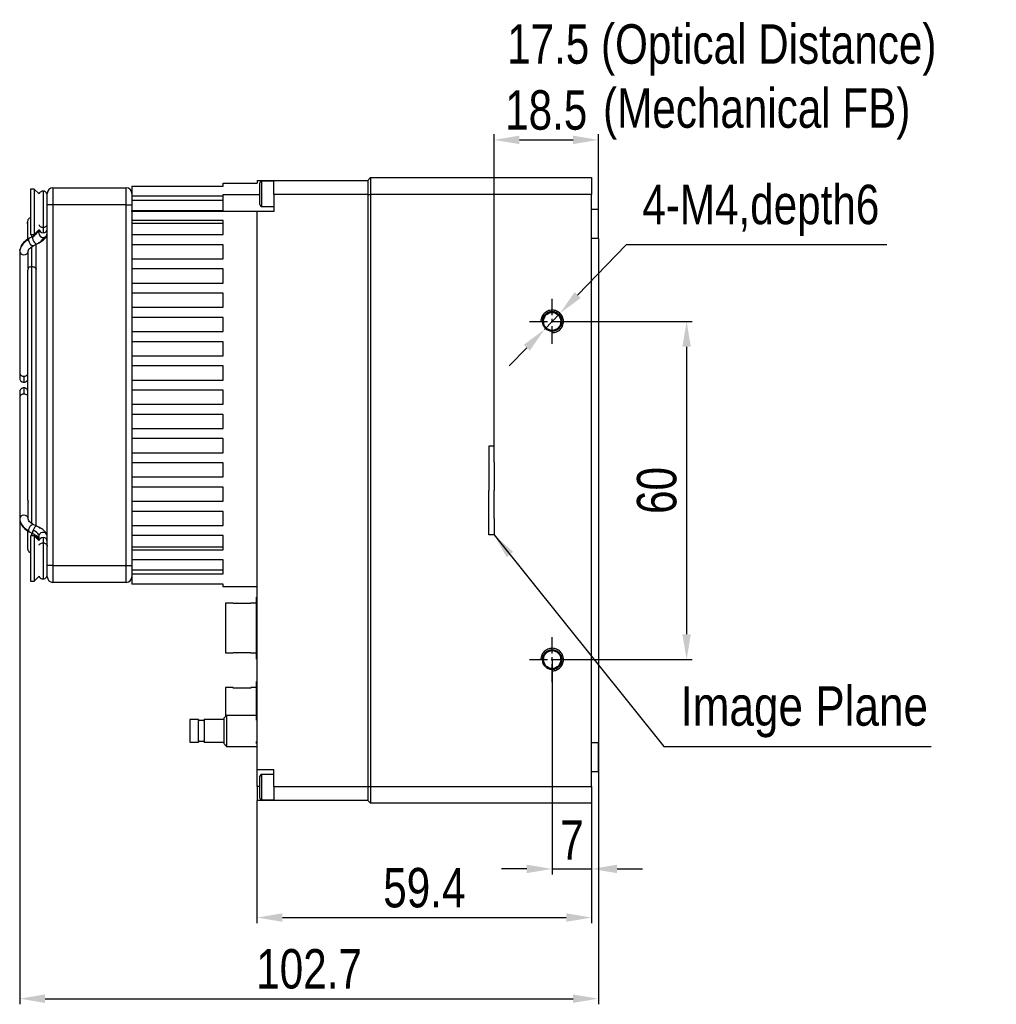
# Model space of a CAD drawing. Header units: millimetres. Extents: x 0 to 14391, y 0 to 1382.
# Tile 3 of 5: x 14052 to 14225, y 1207 to 1382. Entities that reach past the tile are written whole.
import ezdxf

# ---------------------------------------------------------------- set-up
doc = ezdxf.new("R2010")
doc.units = ezdxf.units.MM
for name, pattern in [('ACAD_ISO02W100', [15, 12, -3]), ('CENTER', [50.8, 31.75, -6.35, 6.35, -6.35]), ('CENTER2', [28.575, 19.05, -3.175, 3.175, -3.175])]:
    doc.linetypes.add(name, pattern=pattern)
for name, color, linetype, lineweight in [('粗实线', 7, 'Continuous', 50), ('细实线', 3, 'Continuous', 25), ('细点画线', 1, 'CENTER2', 25), ('细虚线', 2, 'ACAD_ISO02W100', 25)]:
    doc.layers.add(name, color=color, linetype=linetype, lineweight=lineweight)
doc.styles.add('iTek', font='txt', dxfattribs={"width": 0.8, "height": 7})
doc.dimstyles.new('iTek', dxfattribs={"dimscale": 0, "dimtxt": 7, "dimasz": 4.5, "dimexe": 1, "dimexo": 0, "dimgap": 1.5, "dimtad": 1, "dimtoh": 1, "dimdsep": 46, "dimtxsty": 'iTek', "dimcen": 4, "dimclrd": 256, "dimclre": 256, "dimclrt": 256, "dimazin": 2, "dimtfac": 1, "dimtmove": 0, "dimatfit": 3, "dimfxl": 1, "dimlwd": -1, "dimlwe": -1, "dimarcsym": 0})

# ---------------------------------------------------------------- blocks, each defined once
blk = doc.blocks.new('*D182')
at = {"layer": 'Defpoints', "color": 0}
for p in [(14051.51, 1314.25), (14154.18, 1298.15), (14154.18, 1207.99)]:
    blk.add_point(p, dxfattribs=at)
at = {"layer": '细实线'}
for p, q in [((14051.51, 1314.25), (14051.51, 1206.99)), ((14154.18, 1298.15), (14154.18, 1206.99)), ((14056.01, 1207.99), (14149.68, 1207.99))]:
    blk.add_line(p, q, dxfattribs=at)
for points in [[(14056.01, 1208.74), (14056.01, 1207.24), (14051.51, 1207.99)], [(14149.68, 1208.74), (14149.68, 1207.24), (14154.18, 1207.99)]]:
    blk.add_solid(points, dxfattribs=at)
at = {"layer": '细实线', "insert": (14102.85, 1213.24), "char_height": 7, "attachment_point": 5, "style": 'iTek'}
blk.add_mtext('102.7', dxfattribs=at)
blk = doc.blocks.new('*D189')
at = {"layer": 'Defpoints', "color": 0}
for p in [(14145.98, 1328.15), (14145.98, 1268.15), (14169.83, 1268.15)]:
    blk.add_point(p, dxfattribs=at)
at = {"layer": '细实线'}
for p, q in [((14145.98, 1328.15), (14170.83, 1328.15)), ((14169.83, 1323.65), (14169.83, 1272.65)), ((14145.98, 1268.15), (14170.83, 1268.15))]:
    blk.add_line(p, q, dxfattribs=at)
for points in [[(14169.08, 1323.65), (14170.58, 1323.65), (14169.83, 1328.15)], [(14169.08, 1272.65), (14170.58, 1272.65), (14169.83, 1268.15)]]:
    blk.add_solid(points, dxfattribs=at)
at = {"layer": '细实线', "insert": (14164.56, 1298.15), "char_height": 7, "attachment_point": 5, "rotation": 90, "style": 'iTek'}
blk.add_mtext('60', dxfattribs=at)
blk = doc.blocks.new('*D183')
at = {"layer": 'Defpoints', "color": 0}
for p in [(14145.98, 1268.15), (14152.98, 1245.65), (14152.98, 1231.01)]:
    blk.add_point(p, dxfattribs=at)
at = {"layer": '细实线'}
for p, q in [((14145.98, 1268.15), (14145.98, 1230.01)), ((14152.98, 1245.65), (14152.98, 1230.01)), ((14141.48, 1231.01), (14136.98, 1231.01)), ((14145.98, 1231.01), (14152.98, 1231.01)), ((14157.48, 1231.01), (14161.98, 1231.01))]:
    blk.add_line(p, q, dxfattribs=at)
for points in [[(14141.48, 1231.76), (14141.48, 1230.26), (14145.98, 1231.01)], [(14157.48, 1231.76), (14157.48, 1230.26), (14152.98, 1231.01)]]:
    blk.add_solid(points, dxfattribs=at)
at = {"layer": '细实线', "insert": (14149.48, 1236.13), "char_height": 7, "attachment_point": 5, "style": 'iTek'}
blk.add_mtext('7', dxfattribs=at)
blk = doc.blocks.new('*D184')
at = {"layer": 'Defpoints', "color": 0}
for p in [(14093.61, 1243.15), (14152.98, 1242.65), (14152.98, 1222.38)]:
    blk.add_point(p, dxfattribs=at)
at = {"layer": '细实线'}
for p, q in [((14093.61, 1243.15), (14093.61, 1221.38)), ((14152.98, 1242.65), (14152.98, 1221.38)), ((14098.11, 1222.38), (14148.48, 1222.38))]:
    blk.add_line(p, q, dxfattribs=at)
for points in [[(14098.11, 1223.13), (14098.11, 1221.63), (14093.61, 1222.38)], [(14148.48, 1223.13), (14148.48, 1221.63), (14152.98, 1222.38)]]:
    blk.add_solid(points, dxfattribs=at)
at = {"layer": '细实线', "insert": (14123.3, 1227.64), "char_height": 7, "attachment_point": 5, "style": 'iTek'}
blk.add_mtext('59.4', dxfattribs=at)
blk = doc.blocks.new('*D190')
at = {"layer": 'Defpoints', "color": 0}
for p in [(14147.37, 1329.59), (14144.59, 1326.71)]:
    blk.add_point(p, dxfattribs=at)
at = {"layer": '细实线'}
for p, q in [((14159.1, 1341.75), (14150.5, 1332.83)), ((14205.37, 1341.75), (14159.1, 1341.75)), ((14144.59, 1326.71), (14147.37, 1329.59)), ((14141.47, 1323.47), (14138.34, 1320.24))]:
    blk.add_line(p, q, dxfattribs=at)
for points in [[(14149.96, 1333.35), (14151.04, 1332.31), (14147.37, 1329.59)], [(14140.93, 1323.99), (14142.01, 1322.95), (14144.59, 1326.71)]]:
    blk.add_solid(points, dxfattribs=at)
at = {"layer": '细实线', "insert": (14182.99, 1347.84), "char_height": 7, "attachment_point": 5, "style": 'iTek'}
blk.add_mtext('4-M4,depth6', dxfattribs=at)
blk = doc.blocks.new('*D185')
at = {"layer": 'Defpoints', "color": 0}
for p in [(14154.18, 1360.35), (14154.18, 1348.05), (14135.66, 1306)]:
    blk.add_point(p, dxfattribs=at)
at = {"layer": '细实线'}
for p, q in [((14135.66, 1306), (14135.66, 1361.35)), ((14154.18, 1348.05), (14154.18, 1361.35)), ((14140.16, 1360.35), (14149.68, 1360.35))]:
    blk.add_line(p, q, dxfattribs=at)
for points in [[(14140.16, 1361.1), (14140.16, 1359.6), (14135.66, 1360.35)], [(14149.68, 1361.1), (14149.68, 1359.6), (14154.18, 1360.35)]]:
    blk.add_solid(points, dxfattribs=at)
at = {"layer": '细实线', "insert": (14144.92, 1365.61), "char_height": 7, "attachment_point": 5, "style": 'iTek'}
blk.add_mtext('18.5', dxfattribs=at)

msp = doc.modelspace()

# ---------------------------------------------------------------- linework, layer by layer
at = {"layer": '粗实线', "lineweight": 30}
for p, q in [((14071.413, 1352.151), (14071.413, 1350.351)), ((14071.413, 1352.151), (14087.613, 1352.151)), ((14087.613, 1352.151), (14087.613, 1352.651)), ((14087.613, 1352.651), (14093.613, 1352.651)), ((14093.613, 1353.151), (14093.613, 1352.651)), ((14093.613, 1353.151), (14096.613, 1353.151)), ((14094.113, 1348.864), (14094.113, 1352.739)), ((14096.613, 1353.051), (14094.426, 1353.051)), ((14094.426, 1353.051), (14094.426, 1348.551)), ((14096.613, 1350.651), (14096.613, 1353.151)), ((14096.613, 1353.151), (14113.263, 1353.151)), ((14113.263, 1353.151), (14113.763, 1353.651)), ((14113.263, 1353.151), (14113.263, 1350.651)), ((14113.763, 1353.651), (14113.763, 1350.651)), ((14113.763, 1353.651), (14152.983, 1353.651)), ((14152.983, 1353.651), (14152.983, 1350.651)), ((14054.093, 1351.621), (14053.413, 1351.621)), ((14053.413, 1351.621), (14053.413, 1343.581)), ((14054.962, 1350.752), (14054.093, 1351.621)), ((14054.093, 1351.621), (14054.093, 1343.581)), ((14055.663, 1351.258), (14055.663, 1344.857)), ((14056.413, 1348.851), (14056.413, 1350.851)), ((14057.413, 1351.851), (14057.413, 1348.851)), ((14057.413, 1351.851), (14070.413, 1351.851)), ((14070.413, 1348.851), (14070.413, 1351.851)), ((14087.613, 1350.351), (14071.413, 1350.351)), ((14071.413, 1350.351), (14071.413, 1348.851)), ((14087.613, 1347.851), (14087.613, 1350.651)), ((14087.613, 1350.651), (14094.113, 1350.651)), ((14096.613, 1350.651), (14096.613, 1347.651)), ((14113.263, 1350.651), (14096.613, 1350.651)), ((14113.263, 1350.651), (14113.263, 1245.651)), ((14113.263, 1350.651), (14113.763, 1350.651)), ((14152.983, 1350.651), (14113.763, 1350.651)), ((14113.763, 1350.651), (14113.763, 1245.651)), ((14152.983, 1245.651), (14152.983, 1350.651)), ((14057.413, 1348.851), (14056.413, 1348.851)), ((14056.413, 1284.851), (14056.413, 1348.851)), ((14070.413, 1348.851), (14057.413, 1348.851)), ((14057.413, 1348.851), (14057.413, 1284.851)), ((14070.413, 1284.851), (14070.413, 1348.851)), ((14070.413, 1348.851), (14071.413, 1348.851)), ((14087.613, 1349.601), (14071.413, 1349.601)), ((14071.413, 1348.851), (14071.413, 1347.851)), ((14071.413, 1347.851), (14087.613, 1347.851)), ((14071.413, 1347.651), (14071.413, 1347.851)), ((14071.413, 1347.651), (14071.413, 1346.051)), ((14093.613, 1347.651), (14071.413, 1347.651)), ((14093.613, 1248.651), (14093.613, 1347.651)), ((14096.613, 1347.651), (14093.613, 1347.651)), ((14094.426, 1348.551), (14096.613, 1348.551)), ((14152.983, 1348.051), (14154.183, 1348.051)), ((14154.183, 1342.851), (14154.183, 1348.051)), ((14087.613, 1346.051), (14071.413, 1346.051)), ((14071.413, 1346.051), (14071.413, 1343.551)), ((14071.413, 1345.601), (14087.613, 1345.601)), ((14087.613, 1343.551), (14087.613, 1346.051)), ((14053.413, 1343.581), (14054.093, 1343.581)), ((14053.663, 1343.121), (14053.663, 1343.581)), ((14054.233, 1343.451), (14053.938, 1343.247)), ((14054.093, 1343.581), (14054.913, 1344.402)), ((14054.333, 1343.554), (14054.233, 1343.451)), ((14054.413, 1343.635), (14054.413, 1343.901)), ((14054.913, 1344.401), (14054.913, 1343.783)), ((14056.413, 1343.706), (14056.412, 1343.751)), ((14071.413, 1343.551), (14071.413, 1341.751)), ((14071.413, 1343.551), (14087.613, 1343.551)), ((14053.896, 1343.235), (14053.225, 1342.906)), ((14053.896, 1343.235), (14053.877, 1343.223)), ((14053.885, 1341.559), (14054.556, 1341.888)), ((14053.915, 1343.243), (14053.896, 1343.235)), ((14054.413, 1337.358), (14054.413, 1341.818)), ((14054.556, 1341.888), (14054.576, 1341.9)), ((14054.576, 1341.9), (14054.556, 1341.888)), ((14055.169, 1342.279), (14055.234, 1342.345)), ((14087.613, 1341.751), (14071.413, 1341.751)), ((14071.413, 1341.751), (14071.413, 1339.251)), ((14087.613, 1339.251), (14087.613, 1341.751)), ((14154.183, 1342.851), (14152.983, 1342.851)), ((14154.183, 1342.851), (14154.183, 1253.451)), ((14051.513, 1340.489), (14051.513, 1318.973)), ((14051.513, 1340.489), (14051.526, 1340.391)), ((14051.539, 1340.8), (14051.526, 1340.391)), ((14052.999, 1340.386), (14053.013, 1340.489)), ((14053.013, 1337.622), (14053.013, 1340.489)), ((14053.663, 1337.888), (14053.663, 1341.446)), ((14053.89, 1341.562), (14053.885, 1341.559)), ((14071.413, 1339.251), (14071.413, 1337.451)), ((14071.413, 1339.251), (14087.613, 1339.251)), ((14052.913, 1337.093), (14052.913, 1296.61)), ((14053.663, 1292.297), (14053.663, 1337.888)), ((14054.413, 1291.885), (14054.413, 1337.358)), ((14087.613, 1337.451), (14071.413, 1337.451)), ((14071.413, 1337.451), (14071.413, 1334.951)), ((14087.613, 1334.951), (14087.613, 1337.451)), ((14071.413, 1334.951), (14071.413, 1333.151)), ((14071.413, 1334.951), (14087.613, 1334.951)), ((14087.613, 1333.151), (14071.413, 1333.151)), ((14071.413, 1333.151), (14071.413, 1330.651)), ((14087.613, 1330.651), (14087.613, 1333.151)), ((14071.413, 1330.651), (14071.413, 1328.851)), ((14071.413, 1330.651), (14087.613, 1330.651)), ((14087.613, 1328.851), (14071.413, 1328.851)), ((14071.413, 1328.851), (14071.413, 1326.351)), ((14087.613, 1326.351), (14087.613, 1328.851)), ((14071.413, 1326.351), (14071.413, 1324.551)), ((14071.413, 1326.351), (14087.613, 1326.351)), ((14087.613, 1324.551), (14071.413, 1324.551)), ((14071.413, 1324.551), (14071.413, 1322.051)), ((14087.613, 1322.051), (14087.613, 1324.551)), ((14071.413, 1322.051), (14071.413, 1320.251)), ((14071.413, 1322.051), (14087.613, 1322.051)), ((14087.613, 1320.251), (14071.413, 1320.251)), ((14071.413, 1320.251), (14071.413, 1317.751)), ((14087.613, 1317.751), (14087.613, 1320.251)), ((14052.263, 1318.442), (14052.263, 1317.344)), ((14071.413, 1317.751), (14071.413, 1315.951)), ((14071.413, 1317.751), (14087.613, 1317.751)), ((14052.263, 1316.359), (14052.263, 1315.26)), ((14087.613, 1315.951), (14071.413, 1315.951)), ((14071.413, 1315.951), (14071.413, 1313.451)), ((14087.613, 1313.451), (14087.613, 1315.951)), ((14051.513, 1314.73), (14051.513, 1293.214)), ((14071.413, 1313.451), (14071.413, 1311.651)), ((14071.413, 1313.451), (14087.613, 1313.451)), ((14087.613, 1311.651), (14071.413, 1311.651)), ((14071.413, 1311.651), (14071.413, 1309.151)), ((14087.613, 1309.151), (14087.613, 1311.651)), ((14071.413, 1309.151), (14071.413, 1307.351)), ((14071.413, 1309.151), (14087.613, 1309.151)), ((14087.613, 1307.351), (14071.413, 1307.351)), ((14071.413, 1307.351), (14071.413, 1304.851)), ((14087.613, 1304.851), (14087.613, 1307.351)), ((14071.413, 1304.851), (14071.413, 1303.051)), ((14071.413, 1304.851), (14087.613, 1304.851)), ((14087.613, 1303.051), (14071.413, 1303.051)), ((14071.413, 1303.051), (14071.413, 1300.551)), ((14087.613, 1300.551), (14087.613, 1303.051)), ((14071.413, 1300.551), (14071.413, 1298.751)), ((14071.413, 1300.551), (14087.613, 1300.551)), ((14087.613, 1298.751), (14071.413, 1298.751)), ((14071.413, 1298.751), (14071.413, 1296.251)), ((14087.613, 1296.251), (14087.613, 1298.751)), ((14071.413, 1296.251), (14071.413, 1294.451)), ((14071.413, 1296.251), (14087.613, 1296.251)), ((14053.013, 1293.214), (14053.013, 1296.081)), ((14087.613, 1294.451), (14071.413, 1294.451)), ((14071.413, 1294.451), (14071.413, 1291.951)), ((14087.613, 1291.951), (14087.613, 1294.451)), ((14052.913, 1291.012), (14052.913, 1287.851)), ((14054.556, 1291.815), (14053.885, 1292.143)), ((14054.556, 1291.815), (14054.576, 1291.803)), ((14071.413, 1291.951), (14071.413, 1290.151)), ((14071.413, 1291.951), (14087.613, 1291.951)), ((14053.225, 1290.796), (14053.896, 1290.467)), ((14054.093, 1290.121), (14053.413, 1290.121)), ((14053.413, 1290.121), (14053.413, 1282.081)), ((14053.663, 1290.121), (14053.663, 1290.582)), ((14054.913, 1289.301), (14054.093, 1290.121)), ((14054.093, 1290.121), (14054.093, 1282.081)), ((14054.413, 1289.801), (14054.413, 1290.086)), ((14054.913, 1289.985), (14054.954, 1290.222)), ((14054.913, 1289.985), (14054.913, 1289.301)), ((14087.613, 1290.151), (14071.413, 1290.151)), ((14071.413, 1290.151), (14071.413, 1287.651)), ((14087.613, 1287.651), (14087.613, 1290.151)), ((14055.663, 1288.846), (14055.663, 1282.445)), ((14087.613, 1288.101), (14071.413, 1288.101)), ((14071.413, 1287.651), (14071.413, 1285.851)), ((14071.413, 1287.651), (14087.613, 1287.651)), ((14087.613, 1285.851), (14071.413, 1285.851)), ((14071.413, 1285.851), (14071.413, 1284.851)), ((14087.613, 1283.351), (14087.613, 1285.851)), ((14057.413, 1284.851), (14056.413, 1284.851)), ((14056.413, 1282.851), (14056.413, 1284.851)), ((14057.413, 1284.851), (14070.413, 1284.851)), ((14057.413, 1284.851), (14057.413, 1281.851)), ((14070.413, 1281.851), (14070.413, 1284.851)), ((14070.413, 1284.851), (14071.413, 1284.851)), ((14071.413, 1284.851), (14071.413, 1283.351)), ((14071.413, 1284.101), (14087.613, 1284.101)), ((14054.093, 1282.081), (14054.962, 1282.951)), ((14071.413, 1283.351), (14071.413, 1281.551)), ((14071.413, 1283.351), (14087.613, 1283.351)), ((14053.413, 1282.081), (14054.093, 1282.081)), ((14070.413, 1281.851), (14057.413, 1281.851)), ((14087.613, 1281.551), (14071.413, 1281.551)), ((14087.613, 1281.051), (14087.613, 1281.551)), ((14093.613, 1281.051), (14087.613, 1281.051)), ((14093.613, 1279.248), (14093.513, 1279.248)), ((14093.513, 1268.248), (14093.513, 1279.248)), ((14089.413, 1278.173), (14088.013, 1278.173)), ((14088.013, 1278.173), (14088.013, 1269.323)), ((14089.413, 1278.109), (14089.413, 1278.173)), ((14092.513, 1278.109), (14089.413, 1278.109)), ((14093.513, 1278.173), (14092.513, 1278.173)), ((14092.513, 1278.173), (14092.513, 1278.109)), ((14088.013, 1269.323), (14089.413, 1269.323)), ((14089.413, 1269.387), (14092.513, 1269.387)), ((14089.413, 1269.323), (14089.413, 1269.387)), ((14092.513, 1269.387), (14092.513, 1269.323)), ((14092.513, 1269.323), (14093.513, 1269.323)), ((14093.513, 1268.248), (14093.613, 1268.248)), ((14089.413, 1263.172), (14088.013, 1263.172)), ((14088.013, 1263.172), (14088.013, 1258.747)), ((14089.413, 1263.172), (14088.013, 1263.172)), ((14088.013, 1263.172), (14088.013, 1258.747)), ((14089.413, 1263.108), (14089.413, 1263.172)), ((14089.413, 1263.108), (14089.413, 1263.172)), ((14092.513, 1263.108), (14089.413, 1263.108)), ((14092.513, 1263.108), (14089.413, 1263.108)), ((14093.513, 1263.172), (14092.513, 1263.172)), ((14092.513, 1263.172), (14092.513, 1263.108)), ((14093.513, 1263.172), (14092.513, 1263.172)), ((14092.513, 1263.172), (14092.513, 1263.108)), ((14093.613, 1264.247), (14093.513, 1264.247)), ((14093.513, 1258.747), (14093.513, 1264.247)), ((14088.213, 1258.251), (14087.713, 1257.751)), ((14087.713, 1257.751), (14087.713, 1253.251)), ((14088.013, 1258.747), (14088.013, 1258.051)), ((14093.613, 1258.251), (14088.213, 1258.251)), ((14088.213, 1258.251), (14088.213, 1252.751)), ((14093.513, 1257.401), (14093.513, 1258.747)), ((14083.213, 1257.501), (14081.713, 1257.501)), ((14081.713, 1257.501), (14081.713, 1253.501)), ((14083.213, 1253.501), (14083.213, 1257.501)), ((14084.063, 1257.351), (14083.363, 1257.351)), ((14087.713, 1257.501), (14084.213, 1257.501)), ((14084.213, 1257.501), (14084.213, 1253.501)), ((14081.713, 1253.501), (14083.213, 1253.501)), ((14083.363, 1253.651), (14084.063, 1253.651)), ((14084.213, 1253.501), (14087.713, 1253.501)), ((14087.713, 1253.251), (14088.213, 1252.751)), ((14088.213, 1252.751), (14093.613, 1252.751)), ((14093.513, 1253.247), (14093.513, 1253.601)), ((14093.513, 1253.247), (14093.613, 1253.247)), ((14152.983, 1253.451), (14154.183, 1253.451)), ((14154.183, 1248.251), (14154.183, 1253.451)), ((14093.613, 1248.651), (14096.613, 1248.651)), ((14093.613, 1245.651), (14093.613, 1248.651)), ((14093.613, 1248.651), (14096.613, 1248.651)), ((14094.113, 1243.564), (14094.113, 1247.439)), ((14096.613, 1247.751), (14094.426, 1247.751)), ((14094.426, 1247.751), (14094.426, 1243.251)), ((14096.613, 1245.651), (14096.613, 1248.651)), ((14154.183, 1248.251), (14152.983, 1248.251)), ((14093.613, 1245.651), (14093.613, 1243.151)), ((14094.113, 1245.651), (14093.613, 1245.651)), ((14096.613, 1245.651), (14096.613, 1243.151)), ((14096.613, 1245.651), (14113.263, 1245.651)), ((14113.263, 1245.651), (14113.263, 1243.151)), ((14113.263, 1245.651), (14113.763, 1245.651)), ((14113.763, 1245.651), (14113.763, 1242.651)), ((14113.763, 1245.651), (14152.983, 1245.651)), ((14152.983, 1245.651), (14152.983, 1242.651)), ((14096.613, 1243.151), (14093.613, 1243.151)), ((14094.426, 1243.251), (14096.613, 1243.251)), ((14113.263, 1243.151), (14096.613, 1243.151)), ((14113.263, 1243.151), (14113.763, 1242.651)), ((14152.983, 1242.651), (14113.763, 1242.651))]:
    msp.add_line(p, q, dxfattribs=at)
at = {"layer": '粗实线', "lineweight": 30, "flags": 128}
for points in [[(14053.877, 1343.223), (14054.111, 1343.36), (14054.218, 1343.439)], [(14053.128, 1342.669), (14053.16, 1342.839), (14053.225, 1342.906)], [(14053.885, 1341.559), (14053.857, 1341.55), (14053.718, 1341.576), (14053.555, 1341.702), (14053.391, 1341.91), (14053.253, 1342.166), (14053.16, 1342.433), (14053.128, 1342.669)], [(14053.877, 1343.223), (14053.809, 1343.103), (14053.806, 1342.9), (14053.866, 1342.646), (14053.981, 1342.378), (14054.133, 1342.139), (14054.3, 1341.964), (14054.455, 1341.88), (14054.556, 1341.888)], [(14051.526, 1340.391), (14051.57, 1340.286), (14051.733, 1340.114), (14051.976, 1339.999), (14052.263, 1339.959), (14052.55, 1339.999), (14052.793, 1340.114), (14052.956, 1340.286), (14052.999, 1340.386)], [(14051.53, 1340.742), (14051.54, 1340.808), (14051.55, 1340.862)], [(14053.013, 1293.214), (14052.956, 1293.417), (14052.793, 1293.589), (14052.55, 1293.704), (14052.263, 1293.744), (14051.976, 1293.704), (14051.733, 1293.589), (14051.57, 1293.417), (14051.513, 1293.214)], [(14051.513, 1293.214), (14051.54, 1292.895), (14051.55, 1292.84)], [(14053.128, 1291.034), (14053.16, 1291.27), (14053.253, 1291.537), (14053.391, 1291.793), (14053.555, 1292), (14053.718, 1292.127), (14053.857, 1292.153), (14053.885, 1292.143)], [(14053.225, 1290.796), (14053.16, 1290.864), (14053.128, 1291.034)], [(14053.877, 1291.089), (14053.809, 1290.831), (14053.806, 1290.62), (14053.866, 1290.489), (14053.892, 1290.47)], [(14054.556, 1291.815), (14054.472, 1291.826), (14054.319, 1291.754), (14054.153, 1291.588), (14053.997, 1291.355), (14053.877, 1291.089)], [(14055.17, 1291.423), (14054.966, 1291.575), (14054.576, 1291.803)]]:
    msp.add_lwpolyline(points, dxfattribs=at)
at = {"layer": '粗实线', "lineweight": 30}
for centre in [(14145.983, 1328.151), (14145.983, 1268.151)]:
    msp.add_circle(centre, 1.65, dxfattribs=at)
at = {"layer": '粗实线'}
for centre in [(14145.983, 1328.151), (14145.983, 1268.151)]:
    msp.add_circle(centre, 1.65, dxfattribs=at)
at = {"layer": '粗实线', "lineweight": 30}
for centre, radius, start, end in [((14094.426, 1352.739), 0.313, 90, 180), ((14057.413, 1350.851), 1, 90, 180), ((14070.413, 1350.851), 1, 0, 90), ((14094.426, 1348.864), 0.313, 180, 270), ((14055.65, 1343.796), 0.738, 181.00963, 270.97601), ((14055.652, 1344.627), 0.741, 190.46081, 270.86149), ((14055.68, 1344.619), 0.733, 268.69426, 359.33982), ((14055.676, 1343.796), 0.738, 269.02399, 358.99037), ((14054.217, 1340.126), 2.766, 113.18952, 164.56191), ((14053.191, 1344.723), 3.144, 296.12817, 328.68801), ((14052.169, 1319.105), 0.67, 191.42125, 278.04977), ((14052.304, 1319.271), 0.829, 267.19465, 317.28061), ((14052.169, 1314.597), 0.67, 81.95023, 168.57875), ((14052.304, 1314.432), 0.829, 42.71987, 92.80515), ((14054.217, 1293.577), 2.766, 195.43812, 246.8104), ((14053.344, 1289.323), 1.844, 29.15339, 73.19925), ((14052.997, 1288.749), 1.947, 18.68552, 43.36539), ((14055.652, 1289.076), 0.741, 89.13863, 169.53899), ((14055.661, 1289.962), 0.753, 1.70288, 159.83197), ((14055.676, 1289.079), 0.738, 1.42066, 90.97092), ((14057.413, 1282.851), 1, 180, 270), ((14070.413, 1282.851), 1, 270, 0), ((14089.913, 1277.548), 0.6, 69.22209, 110.77791), ((14089.913, 1269.948), 0.6, 249.22209, 290.77791), ((14083.363, 1257.501), 0.15, 180, 270), ((14084.063, 1257.501), 0.15, 270, 0), ((14083.363, 1253.501), 0.15, 90, 180), ((14084.063, 1253.501), 0.15, 0, 90), ((14094.426, 1247.439), 0.313, 90, 180), ((14094.426, 1243.564), 0.313, 180, 270)]:
    msp.add_arc(centre, radius, start, end, dxfattribs=at)
for points, knots in [([(14055.738, 1351.254), (14055.637, 1351.253), (14055.426, 1351.25), (14055.151, 1351.079), (14054.987, 1350.891), (14054.965, 1350.768), (14054.962, 1350.752)], [0, 0, 0, 0, 0.2984698, 0.6250092, 0.9515502, 1, 1, 1, 1]), ([(14056.413, 1350.508), (14056.401, 1350.608), (14056.377, 1350.817), (14056.181, 1351.081), (14055.899, 1351.249), (14055.689, 1351.253), (14055.588, 1351.254)], [0, 0, 0, 0, 0.2387711, 0.5000043, 0.7612329, 1, 1, 1, 1]), ([(14053.413, 1346.552), (14053.324, 1346.51), (14053.135, 1346.422), (14052.95, 1346.163), (14052.816, 1345.047), (14052.954, 1346.125), (14052.902, 1345.368), (14052.916, 1344.955), (14052.912, 1344.184), (14052.913, 1343.415), (14052.913, 1342.863), (14052.913, 1342.679)], [0, 0, 0, 0, 0.0199455, 0.042201, 0.0625431, 0.232988, 0.4034327, 0.5738776, 0.7443224, 0.9147673, 1, 1, 1, 1]), ([(14054.949, 1345.261), (14054.955, 1345.234), (14054.977, 1345.131), (14055.14, 1344.991), (14055.39, 1344.876), (14055.574, 1344.863), (14055.663, 1344.857)], [0, 0, 0, 0, 0.1169534, 0.4454998, 0.7323413, 1, 1, 1, 1]), ([(14055.663, 1344.857), (14055.752, 1344.863), (14055.935, 1344.877), (14056.193, 1344.99), (14056.362, 1345.168), (14056.433, 1345.32), (14056.412, 1345.391), (14056.411, 1345.393)], [0, 0, 0, 0, 0.2244469, 0.4649676, 0.7404684, 0.9922808, 1, 1, 1, 1]), ([(14054.792, 1344.28), (14054.775, 1344.223), (14054.717, 1344.028), (14054.563, 1343.775), (14054.398, 1343.616), (14054.333, 1343.554)], [0, 0, 0, 0, 0.1986554, 0.6867261, 1, 1, 1, 1]), ([(14054.555, 1341.888), (14054.83, 1342.032), (14055.371, 1342.316), (14055.953, 1342.774), (14056.333, 1343.228), (14056.387, 1343.553), (14056.413, 1343.706)], [0, 0, 0, 0, 0.2733934, 0.5377372, 0.7823968, 1, 1, 1, 1]), ([(14055.663, 1344.857), (14055.663, 1344.615), (14055.663, 1344.185), (14055.663, 1343.977), (14055.663, 1343.886)], [0, 0, 0, 0, 0.5599997, 1, 1, 1, 1]), ([(14053.224, 1342.906), (14052.841, 1342.667), (14052.234, 1342.287), (14051.71, 1341.511), (14051.597, 1341.042), (14051.539, 1340.8)], [0, 0, 0, 0, 0.4518892, 0.71749, 1, 1, 1, 1]), ([(14053.075, 1340.788), (14053.036, 1340.741), (14052.933, 1340.617), (14052.921, 1340.454), (14052.913, 1340.351)], [0, 0, 0, 0, 0.3747779, 1, 1, 1, 1]), ([(14053, 1340.391), (14053.01, 1340.518), (14053.03, 1340.764), (14053.291, 1341.19), (14053.657, 1341.418), (14053.885, 1341.56)], [0, 0, 0, 0, 0.2875256, 0.5560663, 1, 1, 1, 1]), ([(14053.013, 1337.622), (14053.011, 1337.59), (14053.007, 1337.527), (14052.978, 1337.41), (14052.944, 1337.29), (14052.919, 1337.179), (14052.909, 1337.102), (14052.914, 1337.076), (14052.915, 1337.072)], [0, 0, 0, 0, 0.1944588, 0.3890009, 0.5811147, 0.7721427, 0.9669665, 1, 1, 1, 1]), ([(14053.013, 1337.622), (14053.058, 1337.667), (14053.159, 1337.767), (14053.392, 1337.867), (14053.575, 1337.881), (14053.663, 1337.888)], [0, 0, 0, 0, 0.29893202, 0.6615846, 1, 1, 1, 1]), ([(14053.663, 1337.888), (14053.752, 1337.881), (14053.935, 1337.868), (14054.193, 1337.754), (14054.362, 1337.577), (14054.433, 1337.422), (14054.411, 1337.35), (14054.41, 1337.346)], [0, 0, 0, 0, 0.2230667, 0.4621161, 0.7359274, 0.9861987, 1, 1, 1, 1]), ([(14051.513, 1318.973), (14051.513, 1318.85), (14051.513, 1318.598), (14051.513, 1318.322), (14051.513, 1318.13), (14051.513, 1318.106), (14051.513, 1318.094)], [0, 0, 0, 0, 0.2330317, 0.480022, 0.7372817, 1, 1, 1, 1]), ([(14051.513, 1318.094), (14051.523, 1318.001), (14051.538, 1317.858), (14051.629, 1317.685), (14051.724, 1317.564), (14051.844, 1317.466), (14052.02, 1317.37), (14052.167, 1317.354), (14052.263, 1317.344)], [0, 0, 0, 0, 0.2356055, 0.3633658, 0.4945943, 0.6266136, 0.7566467, 1, 1, 1, 1]), ([(14052.263, 1317.344), (14052.359, 1317.354), (14052.506, 1317.37), (14052.682, 1317.466), (14052.8, 1317.565), (14052.878, 1317.655), (14052.907, 1317.713), (14052.913, 1317.726)], [0, 0, 0, 0, 0.3619489, 0.5553522, 0.7517097, 0.946891, 1, 1, 1, 1]), ([(14052.263, 1316.359), (14052.167, 1316.348), (14052.02, 1316.333), (14051.844, 1316.237), (14051.724, 1316.139), (14051.629, 1316.018), (14051.538, 1315.845), (14051.523, 1315.702), (14051.513, 1315.609)], [0, 0, 0, 0, 0.2433532, 0.3733869, 0.5054061, 0.6366345, 0.7643947, 1, 1, 1, 1]), ([(14051.513, 1315.609), (14051.513, 1315.597), (14051.513, 1315.572), (14051.513, 1315.381), (14051.513, 1315.105), (14051.513, 1314.853), (14051.513, 1314.73)], [0, 0, 0, 0, 0.2627183, 0.519978, 0.7669683, 1, 1, 1, 1]), ([(14052.913, 1315.977), (14052.907, 1315.989), (14052.878, 1316.048), (14052.8, 1316.138), (14052.682, 1316.237), (14052.506, 1316.332), (14052.359, 1316.348), (14052.263, 1316.359)], [0, 0, 0, 0, 0.053109, 0.24829, 0.4446473, 0.6380515, 1, 1, 1, 1]), ([(14052.915, 1296.617), (14052.914, 1296.612), (14052.91, 1296.582), (14052.924, 1296.501), (14052.952, 1296.385), (14052.986, 1296.264), (14053.009, 1296.159), (14053.012, 1296.105), (14053.013, 1296.081)], [0, 0, 0, 0, 0.03905646, 0.24210849, 0.44671394, 0.64711412, 0.84422778, 1, 1, 1, 1]), ([(14051.539, 1292.903), (14051.597, 1292.661), (14051.71, 1292.191), (14052.234, 1291.416), (14052.841, 1291.036), (14053.224, 1290.797)], [0, 0, 0, 0, 0.2825102, 0.5481106, 1, 1, 1, 1]), ([(14053.885, 1292.143), (14053.657, 1292.285), (14053.291, 1292.512), (14053.03, 1292.939), (14053.01, 1293.185), (14053, 1293.312)], [0, 0, 0, 0, 0.44393352, 0.71247394, 1, 1, 1, 1]), ([(14056.413, 1289.997), (14056.393, 1290.132), (14056.347, 1290.437), (14056.018, 1290.864), (14055.445, 1291.343), (14054.861, 1291.653), (14054.555, 1291.815)], [0, 0, 0, 0, 0.1843324, 0.4181048, 0.6950479, 1, 1, 1, 1]), ([(14053.897, 1290.467), (14054.105, 1290.359), (14054.5, 1290.154), (14054.825, 1289.921), (14054.879, 1289.899), (14054.904, 1289.888)], [0, 0, 0, 0, 0.3783787, 0.7180592, 1, 1, 1, 1]), ([(14054.413, 1290.066), (14054.45, 1290.03), (14054.586, 1289.896), (14054.717, 1289.675), (14054.775, 1289.479), (14054.792, 1289.423)], [0, 0, 0, 0, 0.2074644, 0.7707367, 1, 1, 1, 1]), ([(14055.663, 1289.817), (14055.663, 1289.695), (14055.663, 1289.476), (14055.663, 1289.039), (14055.663, 1288.846)], [0, 0, 0, 0, 0.5599998, 1, 1, 1, 1]), ([(14052.913, 1287.851), (14052.925, 1287.752), (14052.95, 1287.545), (14053.135, 1287.279), (14053.324, 1287.192), (14053.413, 1287.151)], [0, 0, 0, 0, 0.3252489, 0.6810909, 1, 1, 1, 1]), ([(14054.949, 1288.442), (14054.955, 1288.469), (14054.977, 1288.572), (14055.14, 1288.712), (14055.39, 1288.826), (14055.574, 1288.84), (14055.663, 1288.846)], [0, 0, 0, 0, 0.1169546, 0.4455009, 0.7323412, 1, 1, 1, 1]), ([(14055.663, 1288.846), (14055.752, 1288.84), (14055.935, 1288.826), (14056.193, 1288.712), (14056.362, 1288.535), (14056.433, 1288.379), (14056.41, 1288.304), (14056.408, 1288.299)], [0, 0, 0, 0, 0.2214732, 0.458806, 0.7306563, 0.9791333, 1, 1, 1, 1]), ([(14054.962, 1282.951), (14054.965, 1282.935), (14054.987, 1282.812), (14055.151, 1282.624), (14055.426, 1282.453), (14055.637, 1282.45), (14055.738, 1282.448)], [0, 0, 0, 0, 0.0484498, 0.3749899, 0.7015302, 1, 1, 1, 1]), ([(14055.588, 1282.448), (14055.689, 1282.45), (14055.899, 1282.453), (14056.181, 1282.622), (14056.377, 1282.886), (14056.401, 1283.095), (14056.413, 1283.195)], [0, 0, 0, 0, 0.2387673, 0.4999967, 0.7612295, 1, 1, 1, 1])]:
    msp.add_open_spline(points, degree=3, knots=knots, dxfattribs=at)
at = {"layer": '细实线', "linetype": 'CENTER'}
for centre in [(14145.983, 1328.151), (14145.983, 1268.151)]:
    msp.add_arc(centre, 2, 270, 180, dxfattribs=at)
at = {"layer": '细点画线', "linetype": 'CENTER', "ltscale": 0.1}
for p, q in [((14145.983, 1324.151), (14145.983, 1332.151)), ((14141.983, 1328.151), (14149.983, 1328.151)), ((14145.983, 1264.151), (14145.983, 1272.151)), ((14141.983, 1268.151), (14149.983, 1268.151))]:
    msp.add_line(p, q, dxfattribs=at)
at = {"layer": '细虚线'}
for p, q in [((14135.663, 1306.001), (14134.763, 1306.001)), ((14134.763, 1306.001), (14134.763, 1298.151)), ((14135.663, 1303.151), (14135.663, 1306.001)), ((14135.663, 1303.151), (14135.663, 1298.151)), ((14134.763, 1290.301), (14134.763, 1298.151)), ((14135.663, 1293.151), (14135.663, 1298.151)), ((14135.663, 1293.151), (14135.663, 1290.301)), ((14135.663, 1290.301), (14134.763, 1290.301))]:
    msp.add_line(p, q, dxfattribs=at)

# ---------------------------------------------------------------- texts
at = {"layer": '细实线', "char_height": 7, "attachment_point": 1, "style": 'iTek'}
for s, insert, width in [('17.5 (Optical Distance)', (14137.986, 1380.865), 97.01051), ('(Mechanical FB)', (14155.01, 1369.503), 77.72464)]:
    msp.add_mtext(s, dxfattribs=dict(at, insert=insert, width=width))
at = {"layer": '细实线', "color": 1, "linetype": 'CENTER', "insert": (14168.735, 1263.42), "char_height": 7, "width": 49.62247, "attachment_point": 1, "style": 'iTek'}
msp.add_mtext('{\\fArial|b0|i0|c0|p34;Image Plane}', dxfattribs=at)

# ---------------------------------------------------------------- dimensions: what is measured, and where the dimension line sits
at = {"layer": '细实线'}
for base, p1, p2, text, picture, middle in [((14154.183, 1360.347), (14135.663, 1306.001), (14154.183, 1348.051), '18.5', '*D185', (14144.923, 1360.347)), ((14154.183, 1207.991), (14051.513, 1314.245), (14154.183, 1298.151), '102.7', '*D182', (14102.848, 1207.991))]:
    dim = msp.add_linear_dim(base=base, p1=p1, p2=p2, text=text, dimstyle='iTek', override={"dimscale": 1}, dxfattribs=at)
    dim.commit()
    dim.dimension.update_dxf_attribs({"geometry": picture, "text_midpoint": middle, "dimtype": 160})
dim = msp.add_diameter_dim_2p(p1=(14144.594, 1326.712), p2=(14147.372, 1329.591), text='4-M4,depth6', dimstyle='iTek', override={"dimscale": 1}, dxfattribs=at)
dim.commit()
dim.dimension.update_dxf_attribs({"geometry": '*D190', "text_midpoint": (14182.989, 1341.749), "dimtype": 163})
dim = msp.add_linear_dim(base=(14169.831, 1268.151), p1=(14145.983, 1328.151), p2=(14145.983, 1268.151), angle=90, dimstyle='iTek', override={"dimscale": 1}, dxfattribs=at)
dim.commit()
dim.dimension.update_dxf_attribs({"geometry": '*D189', "text_midpoint": (14169.831, 1298.151), "dimtype": 160})
dim = msp.add_linear_dim(base=(14152.983, 1231.014), p1=(14145.983, 1268.151), p2=(14152.983, 1245.651), dimstyle='iTek', override={"dimscale": 1}, dxfattribs=at)
dim.commit()
dim.dimension.update_dxf_attribs({"geometry": '*D183', "text_midpoint": (14149.483, 1231.014), "dimtype": 160})
dim = msp.add_linear_dim(base=(14152.983, 1222.376), p1=(14093.613, 1243.151), p2=(14152.983, 1242.651), text='59.4', dimstyle='iTek', override={"dimscale": 1}, dxfattribs=at)
dim.commit()
dim.dimension.update_dxf_attribs({"geometry": '*D184', "text_midpoint": (14123.298, 1227.641)})

# ---------------------------------------------------------------- leaders
msp.add_leader([(14135.663, 1290.301), (14165.801, 1252.741), (14213.223, 1252.741)], dimstyle='iTek', override={"dimscale": 1, "dimtad": 0}, dxfattribs=at)

doc.saveas('drawing.dxf')
